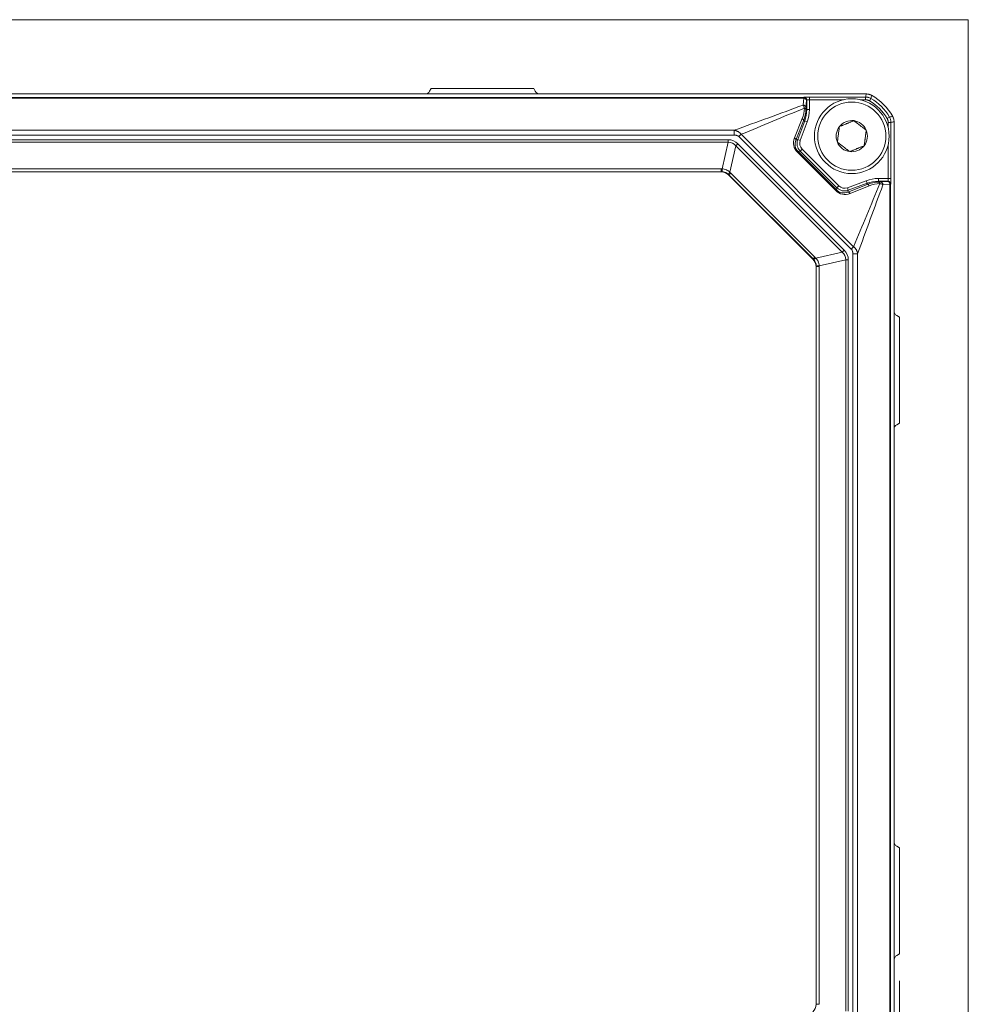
# Model space of a CAD drawing. Header units: millimetres. Extents: x 4 to 836, y 5 to 589.
# Tile 25 of 163: x 206 to 294, y 277 to 368. Entities that reach past the tile are written whole.
import ezdxf

# ---------------------------------------------------------------- set-up
doc = ezdxf.new("R2010")
doc.units = ezdxf.units.MM
doc.layers.add('1', color=7, linetype='Continuous', true_color=0xffffff)
doc.styles.add('ideas_simplex', font='simplex.shx')
doc.dimstyles.get("Standard").update_dxf_attribs({"dimtxt": 0.18, "dimasz": 0.18, "dimexe": 0.18, "dimexo": 0.0625, "dimgap": 0.09, "dimtad": 0, "dimtih": 1, "dimtoh": 1, "dimdec": 4, "dimzin": 0, "dimdsep": 46, "dimtxsty": 'Standard', "dimcen": 0.09, "dimadec": 0, "dimazin": 0, "dimtfac": 1, "dimtdec": 4, "dimtofl": 0, "dimtmove": 0, "dimatfit": 3, "dimfxl": 1, "dimtolj": 1, "dimtzin": 0, "dimarcsym": 0})

# ---------------------------------------------------------------- blocks, each defined once
blk = doc.blocks.new('_U3')
at = {"layer": '1', "color": 152, "lineweight": 13}
for p, q in [((161.276025, 278.966345), (161.276025, 217.739527)), ((287.276025, 278.966345), (287.276025, 217.739527))]:
    blk.add_line(p, q, dxfattribs=at)
at = {"layer": '1', "color": 87, "lineweight": 25}
for p, q in [((217.188525, 226.864527), (215.688525, 226.864527)), ((215.688525, 226.864527), (215.688525, 221.239527)), ((232.863525, 226.864527), (231.363525, 226.864527)), ((232.863525, 221.239527), (232.863525, 226.864527)), ((215.688525, 221.239527), (217.188525, 221.239527)), ((231.363525, 221.239527), (232.863525, 221.239527))]:
    blk.add_line(p, q, dxfattribs=at)
at = {"layer": '1', "color": 27, "lineweight": 13}
blk.add_line((287.276025, 219.739527), (161.276025, 219.739527), dxfattribs=at)
at = {"layer": '1', "color": 27, "lineweight": 18}
for points in [[(161.276025, 219.739527), (164.276023, 220.268508), (164.276027, 219.210546)], [(287.276025, 219.739527), (284.276027, 219.210546), (284.276023, 220.268508)]]:
    blk.add_solid(points, dxfattribs=at)
at = {"layer": '1', "color": 87, "linetype": 'Continuous', "lineweight": 25, "char_height": 3, "attachment_point": 7, "rotation": 0.00000004, "line_spacing_factor": 1.204819, "style": 'ideas_simplex'}
for s, insert in [('\\W1.0535;126', (220.130025, 228.999527)), ('\\W1.2558;4.961', (217.160025, 221.687027))]:
    blk.add_mtext(s, dxfattribs=dict(at, insert=insert))

msp = doc.modelspace()

# ---------------------------------------------------------------- linework, layer by layer
at = {"layer": '1', "color": 251, "linetype": 'Continuous', "lineweight": 18}
for q in [(154.92, 367.712), (293.632, 239.555)]:
    msp.add_line((293.632, 367.712), q, dxfattribs=at)
at = {"layer": '1', "color": 143, "linetype": 'Continuous', "lineweight": 18}
for p, q in [((243.901, 361.107), (244.047, 361.359)), ((244.047, 361.359), (253.505, 361.359)), ((253.651, 361.107), (253.505, 361.359)), ((164.339, 360.859), (284.213, 360.859)), ((286.776, 358.296), (286.776, 358.297)), ((286.776, 358.296), (286.776, 263.423)), ((270.822, 353.659), (177.73, 353.659)), ((279.283, 345.612), (271.529, 353.367)), ((279.576, 276.813), (279.576, 344.905)), ((287.276, 340.252), (287.025, 340.398)), ((287.276, 330.466), (287.276, 340.252)), ((287.025, 330.321), (287.276, 330.466)), ((287.025, 291.398), (287.276, 291.252)), ((287.276, 291.252), (287.276, 281.466)), ((287.276, 281.466), (287.025, 281.321))]:
    msp.add_line(p, q, dxfattribs=at)
at = {"layer": '1', "color": 143, "linetype": 'Continuous', "lineweight": 13}
for p, q in [((170.109, 360.531), (278.443, 360.531)), ((278.439, 360.477), (170.113, 360.477)), ((278.395, 359.833), (278.439, 360.477)), ((278.443, 360.531), (278.465, 360.554)), ((278.689, 360.254), (278.645, 359.611)), ((278.715, 360.304), (278.693, 360.282)), ((278.715, 359.413), (278.715, 360.304)), ((278.965, 360.571), (278.965, 360.321)), ((278.965, 360.571), (284.137, 360.571)), ((282.101, 360.321), (278.965, 360.321)), ((278.965, 360.321), (278.965, 359.413)), ((284.137, 360.321), (283.651, 360.321)), ((284.137, 360.571), (284.137, 360.321)), ((284.638, 360.436), (284.512, 360.22)), ((278.496, 359.534), (278.497, 359.55)), ((278.639, 359.443), (278.638, 359.427)), ((278.638, 359.427), (278.715, 359.413)), ((278.715, 359.413), (278.965, 359.413)), ((277.584, 356.796), (278.3, 358.575)), ((278.426, 358.38), (277.71, 356.601)), ((277.88, 356.638), (278.525, 358.362)), ((278.759, 358.274), (278.114, 356.55)), ((278.525, 358.362), (278.426, 358.38)), ((278.525, 358.362), (278.759, 358.274)), ((286.353, 358.721), (286.137, 358.596)), ((286.238, 357.735), (286.238, 358.22)), ((286.238, 358.22), (286.488, 358.22)), ((286.488, 358.22), (286.488, 353.048)), ((176.534, 357.499), (272.018, 357.499)), ((272.018, 357.499), (272.018, 357.053)), ((272.018, 357.053), (176.534, 357.053)), ((177.08, 356.634), (271.472, 356.634)), ((271.472, 356.399), (177.08, 356.399)), ((270.907, 353.94), (271.472, 356.399)), ((271.472, 356.634), (271.472, 356.399)), ((272.668, 357.13), (272.452, 356.915)), ((282.832, 346.536), (272.452, 356.915)), ((272.668, 357.13), (283.047, 346.751)), ((277.71, 356.601), (277.88, 356.638)), ((277.88, 356.638), (278.114, 356.55)), ((272.178, 356.058), (271.62, 353.633)), ((272.362, 356.242), (272.178, 356.058)), ((281.975, 346.261), (272.178, 356.058)), ((272.362, 356.242), (282.159, 346.445)), ((277.916, 355.539), (277.847, 355.47)), ((281.387, 351.93), (277.847, 355.47)), ((278.109, 355.581), (277.916, 355.539)), ((277.916, 355.539), (281.456, 351.999)), ((278.109, 355.581), (278.286, 355.758)), ((281.498, 352.192), (278.109, 355.581)), ((278.286, 355.758), (281.674, 352.369)), ((286.238, 353.048), (286.238, 356.184)), ((177.723, 353.942), (270.829, 353.942)), ((270.829, 353.677), (177.723, 353.677)), ((270.822, 353.659), (270.829, 353.677)), ((270.829, 353.942), (270.829, 353.677)), ((271.536, 353.385), (271.529, 353.367)), ((271.705, 353.554), (271.536, 353.385)), ((279.302, 345.62), (271.536, 353.385)), ((271.705, 353.554), (279.471, 345.789)), ((282.467, 352.197), (284.191, 352.842)), ((284.279, 352.608), (284.191, 352.842)), ((285.33, 353.048), (286.238, 353.048)), ((285.33, 352.798), (285.33, 353.048)), ((286.221, 352.798), (285.33, 352.798)), ((285.33, 352.798), (285.344, 352.722)), ((285.344, 352.722), (285.359, 352.722)), ((285.528, 352.728), (286.171, 352.772)), ((286.198, 352.776), (286.221, 352.798)), ((286.238, 353.048), (286.488, 353.048)), ((281.456, 351.999), (281.387, 351.93)), ((281.456, 351.999), (281.498, 352.192)), ((281.498, 352.192), (281.674, 352.369)), ((282.555, 351.963), (282.467, 352.197)), ((282.518, 351.793), (284.297, 352.51)), ((282.555, 351.963), (282.518, 351.793)), ((284.279, 352.608), (282.555, 351.963)), ((284.492, 352.383), (282.713, 351.667)), ((284.297, 352.51), (284.279, 352.608)), ((285.467, 352.58), (285.451, 352.579)), ((286.394, 352.522), (285.75, 352.478)), ((286.394, 269.196), (286.394, 352.522)), ((286.471, 352.549), (286.448, 352.526)), ((286.448, 352.526), (286.448, 269.193)), ((282.159, 346.445), (281.975, 346.261)), ((283.047, 346.751), (282.832, 346.536)), ((279.283, 345.612), (279.302, 345.62)), ((279.471, 345.789), (279.302, 345.62)), ((279.549, 345.703), (281.975, 346.261)), ((282.316, 345.556), (279.857, 344.99)), ((282.316, 276.163), (282.316, 345.556)), ((282.551, 345.556), (282.316, 345.556)), ((282.551, 345.556), (282.551, 276.163)), ((283.415, 346.101), (282.97, 346.101)), ((282.97, 275.617), (282.97, 346.101)), ((283.415, 346.101), (283.415, 275.617)), ((279.594, 344.913), (279.576, 344.905)), ((279.594, 276.806), (279.594, 344.913)), ((279.859, 344.913), (279.594, 344.913)), ((279.859, 344.913), (279.859, 276.806)), ((279.576, 276.813), (279.594, 276.806)), ((279.859, 276.806), (279.594, 276.806))]:
    msp.add_line(p, q, dxfattribs=at)
at = {"layer": '1', "color": 252, "linetype": 'Continuous', "lineweight": 18}
msp.add_circle((282.876, 356.959), 3.45, dxfattribs=at)
at = {"layer": '1', "color": 252, "linetype": 'Continuous', "lineweight": 13}
msp.add_circle((282.876, 356.959), 3.15, dxfattribs=at)
at = {"layer": '1', "color": 143, "linetype": 'Continuous', "lineweight": 13}
for radius in [4.462, 4.712]:
    msp.add_arc((282.276, 356.359), radius, 30.08196, 59.91804, dxfattribs=at)
at = {"layer": '1', "color": 143, "linetype": 'Continuous', "lineweight": 18}
msp.add_arc((282.276, 356.359), 5, 28.95277, 61.04723, dxfattribs=at)
at = {"layer": '1', "color": 252, "linetype": 'Continuous', "lineweight": 18}
for start, end in [(82.52267, 142.52267), (22.52267, 82.52267), (142.52267, 202.52267), (322.52267, 22.52267), (202.52267, 262.52267), (262.52267, 322.52267)]:
    msp.add_arc((282.876, 356.959), 1.443, start, end, dxfattribs=at)
at = {"layer": '1', "color": 143, "linetype": 'Continuous', "lineweight": 18}
for centre, major_axis, ratio, start_param, end_param in [((243.468, 361.361), (0.275, -0.42), 0.995307, 5.704977, 6.74596), ((254.084, 361.361), (0.275, 0.42), 0.995307, 2.678818, 3.719801), ((270.822, 352.659), (0.383, 0.925), 0.999286, 5.890739, 6.675632), ((278.575, 344.905), (0.925, 0.383), 0.999286, 5.890739, 6.675632), ((287.278, 340.831), (-0.449, -0.225), 0.995894, 5.821086, 6.863088), ((287.278, 329.888), (0.449, -0.225), 0.995894, 2.56169, 3.603692), ((287.278, 291.831), (0.449, 0.225), 0.995894, 2.679493, 3.721496), ((287.278, 280.888), (-0.449, 0.225), 0.995894, 5.703282, 6.745285), ((278.575, 276.814), (0.925, -0.383), 0.999286, 5.890739, 6.675632)]:
    msp.add_ellipse(centre, major_axis=major_axis, ratio=ratio, start_param=start_param, end_param=end_param, dxfattribs=at)
at = {"layer": '1', "color": 143, "linetype": 'Continuous', "lineweight": 13}
for centre, major_axis, ratio, start_param, end_param in [((278.443, 360.032), (0, -0.5), 0.01746, 3.176499, 3.614008), ((278.439, 360.254), (-0.249, 0.017), 0.890041, 3.218222, 4.773137), ((278.443, 360.282), (-0.177, 0.177), 0.998783, 3.9276, 5.497178), ((278.965, 360.553), (0.5, 0), 0.034921, 1.570796, 3.106686), ((278.465, 360.304), (-0.177, 0.177), 0.998783, 3.9276, 5.497178), ((278.693, 360.032), (0, -0.25), 0.034921, 3.176499, 3.614008), ((278.965, 360.304), (0.25, 0), 0.069842, 1.570796, 3.106686), ((275.692, 359.545), (2.695, 0.799), 0.972581, 5.625761, 5.983638), ((278.395, 359.611), (0.249, -0.017), 0.890041, 0.076629, 1.631544), ((275.584, 359.437), (2.934, 0.874), 0.974849, 5.625399, 5.983276), ((278.389, 359.427), (-0.25, 0.005), 0.483905, 3.181483, 4.276665), ((278.389, 359.443), (0.25, -0.005), 0.483905, 0.03989, 1.135072), ((275.713, 359.414), (2.954, -0.535), 0.999266, 6.104247, 6.462124), ((275.713, 359.414), (-3.2, 0.579), 0.999371, 2.962654, 3.320531), ((278.192, 358.467), (-0.232, 0.093), 0.576727, 3.184326, 4.471521), ((270.518, 351.307), (-1.217, -5.297), 0.459968, 2.861136, 3.246918), ((270.518, 351.307), (1.166, 5.073), 0.384233, 6.002729, 6.38851), ((278.772, 356.362), (1.138, 0.604), 0.967518, 2.28715, 3.429862), ((278.665, 356.255), (0.919, 0.485), 0.959533, 2.287432, 3.430144), ((277.476, 356.689), (-0.232, 0.093), 0.576727, 3.184326, 4.471521), ((278.817, 356.288), (0.978, 0.212), 0.999569, 2.570237, 3.712949), ((278.817, 356.288), (0.734, 0.159), 0.999139, 2.570237, 3.712949), ((270.817, 352.413), (0.311, 1.499), 0.979278, 0.148943, 0.200743), ((270.817, 352.648), (0.213, 1.009), 0.968913, 0.150047, 0.201848), ((270.907, 354.175), (0.026, 0.499), 0.028055, 3.177215, 4.224581), ((271.805, 353.817), (0.325, 0.38), 0.048236, 2.117511, 3.105632), ((270.631, 352.459), (0.843, 1.283), 0.976273, 6.083571, 6.160886), ((270.815, 352.644), (0.566, 0.867), 0.964505, 6.082863, 6.160178), ((285.33, 349.796), (0.579, -3.2), 0.999371, 2.962654, 3.320531), ((285.33, 349.796), (0.535, -2.954), 0.999266, 2.962654, 3.320531), ((285.354, 349.667), (0.874, 2.934), 0.974849, 0.29991, 0.657787), ((285.344, 352.472), (-0.005, 0.25), 0.483905, 5.148113, 6.243295), ((285.359, 352.472), (0.005, -0.25), 0.483905, 2.006521, 3.101702), ((285.528, 352.478), (0.017, -0.249), 0.890041, 1.510048, 3.064963), ((285.948, 352.776), (0.25, 0), 0.034921, 5.81077, 6.248279), ((286.171, 352.522), (-0.017, 0.249), 0.890041, 4.651641, 6.206556), ((286.198, 352.526), (-0.177, 0.177), 0.998783, 3.9276, 5.497178), ((286.22, 353.048), (0, -0.25), 0.069842, 0.034907, 1.570796), ((286.221, 352.549), (-0.177, 0.177), 0.998783, 3.9276, 5.497178), ((286.47, 353.048), (0, -0.5), 0.034921, 0.034907, 1.570796), ((282.279, 352.855), (0.604, 1.138), 0.967518, 2.853323, 3.996035), ((282.172, 352.748), (0.485, 0.919), 0.959533, 2.853041, 3.995753), ((282.205, 352.9), (0.212, 0.978), 0.999569, 2.570237, 3.712949), ((282.205, 352.9), (0.159, 0.734), 0.999139, 2.570237, 3.712949), ((282.605, 351.559), (-0.093, 0.232), 0.576727, 4.953257, 6.240452), ((284.384, 352.276), (-0.093, 0.232), 0.576727, 4.953257, 6.240452), ((285.461, 349.775), (0.799, 2.695), 0.972581, 0.299547, 0.657424), ((285.948, 352.526), (0.5, 0), 0.01746, 5.81077, 6.248279), ((277.224, 344.601), (-5.297, -1.217), 0.459968, 3.036268, 3.422049), ((278.561, 344.899), (0.867, 0.566), 0.964505, 0.123008, 0.200323), ((279.734, 345.888), (0.38, 0.325), 0.048236, 3.177553, 4.165674), ((278.376, 344.714), (1.283, 0.843), 0.976273, 0.122298, 0.199613), ((277.224, 344.601), (5.073, 1.166), 0.384233, 6.17786, 6.563642), ((280.092, 344.99), (0.499, 0.026), 0.028055, 2.058604, 3.10597), ((278.564, 344.9), (1.009, 0.213), 0.968914, 6.081335, 6.133135), ((278.33, 344.9), (1.499, 0.311), 0.979278, 6.082445, 6.134245)]:
    msp.add_ellipse(centre, major_axis=major_axis, ratio=ratio, start_param=start_param, end_param=end_param, dxfattribs=at)
for points in [[(284.137, 360.571), (284.163, 360.667), (284.188, 360.763), (284.213, 360.859)], [(284.696, 360.734), (284.677, 360.635), (284.657, 360.536), (284.638, 360.436)], [(272.018, 357.499), (274.144, 358.277), (276.269, 359.055), (278.395, 359.833)], [(278.497, 359.55), (276.554, 358.744), (274.611, 357.937), (272.668, 357.13)], [(286.353, 358.721), (286.453, 358.741), (286.552, 358.76), (286.651, 358.78)], [(286.776, 358.296), (286.68, 358.271), (286.584, 358.246), (286.488, 358.22)], [(283.047, 346.751), (283.854, 348.694), (284.66, 350.637), (285.467, 352.58)], [(285.75, 352.478), (284.972, 350.353), (284.194, 348.227), (283.415, 346.101)]]:
    msp.add_open_spline(points, degree=3, dxfattribs=at)
for points, knots in [([(284.137, 360.571), (284.181, 360.571), (284.224, 360.568), (284.289, 360.559), (284.311, 360.556), (284.354, 360.547), (284.375, 360.542), (284.438, 360.525), (284.479, 360.511), (284.56, 360.478), (284.6, 360.458), (284.638, 360.436)], [0, 0, 0, 0, 0.25, 0.25, 0.375, 0.375, 0.5, 0.5, 0.75, 0.75, 1, 1, 1, 1]), ([(284.512, 360.22), (284.484, 360.237), (284.455, 360.251), (284.394, 360.276), (284.363, 360.287), (284.3, 360.304), (284.267, 360.31), (284.202, 360.319), (284.17, 360.321), (284.137, 360.321)], [0, 0, 0, 0, 0.25, 0.25, 0.5, 0.5, 0.75, 0.75, 1, 1, 1, 1]), ([(278.497, 359.55), (278.495, 359.558), (278.493, 359.566), (278.489, 359.581), (278.483, 359.603), (278.477, 359.624), (278.465, 359.666), (278.457, 359.692), (278.439, 359.74), (278.431, 359.762), (278.417, 359.791), (278.413, 359.801), (278.406, 359.814), (278.404, 359.818), (278.4, 359.826), (278.397, 359.83), (278.395, 359.833)], [0, 0, 0, 0, 0.0625, 0.0625, 0.125, 0.25, 0.25, 0.5, 0.5, 0.75, 0.75, 0.875, 0.875, 0.9375, 0.9375, 1, 1, 1, 1]), ([(278.645, 359.611), (278.644, 359.601), (278.644, 359.591), (278.643, 359.567), (278.642, 359.554), (278.641, 359.526), (278.64, 359.511), (278.639, 359.478), (278.639, 359.461), (278.639, 359.443)], [0, 0, 0, 0, 0.25, 0.25, 0.5, 0.5, 0.75, 0.75, 1, 1, 1, 1]), ([(286.238, 358.22), (286.238, 358.253), (286.236, 358.286), (286.227, 358.351), (286.221, 358.383), (286.204, 358.446), (286.193, 358.477), (286.168, 358.538), (286.153, 358.567), (286.137, 358.596)], [0, 0, 0, 0, 0.25, 0.25, 0.5, 0.5, 0.75, 0.75, 1, 1, 1, 1]), ([(286.353, 358.721), (286.375, 358.683), (286.394, 358.644), (286.428, 358.563), (286.442, 358.521), (286.465, 358.437), (286.473, 358.394), (286.482, 358.329), (286.484, 358.307), (286.487, 358.264), (286.488, 358.242), (286.488, 358.22)], [0, 0, 0, 0, 0.25, 0.25, 0.5, 0.5, 0.75, 0.75, 0.875, 0.875, 1, 1, 1, 1]), ([(272.018, 357.499), (272.026, 357.497), (272.034, 357.496), (272.049, 357.493), (272.072, 357.489), (272.126, 357.477), (272.171, 357.464), (272.216, 357.449), (272.231, 357.443), (272.261, 357.432), (272.305, 357.414), (272.347, 357.393), (272.43, 357.348), (272.483, 357.312), (272.545, 357.26), (272.557, 357.25), (272.581, 357.227), (272.604, 357.205), (272.631, 357.175), (272.65, 357.153), (272.658, 357.143), (272.663, 357.137), (272.665, 357.134), (272.668, 357.13)], [0, 0, 0, 0, 0.03125, 0.03125, 0.0625, 0.125, 0.25, 0.25, 0.3125, 0.3125, 0.375, 0.5, 0.5, 0.75, 0.75, 0.8125, 0.8125, 0.875, 0.9375, 0.96875, 0.984375, 0.984375, 1, 1, 1, 1]), ([(272.452, 356.915), (272.438, 356.929), (272.423, 356.942), (272.391, 356.964), (272.374, 356.974), (272.323, 357.001), (272.286, 357.015), (272.231, 357.03), (272.212, 357.034), (272.174, 357.042), (272.154, 357.044), (272.096, 357.051), (272.057, 357.053), (272.018, 357.053)], [0, 0, 0, 0, 0.125, 0.125, 0.25, 0.25, 0.5, 0.5, 0.625, 0.625, 0.75, 0.75, 1, 1, 1, 1]), ([(271.48, 353.438), (271.438, 353.473), (271.393, 353.505), (271.324, 353.547), (271.3, 353.56), (271.251, 353.584), (271.226, 353.596), (271.149, 353.626), (271.044, 353.658), (270.936, 353.673), (270.881, 353.676)], [0, 0, 0, 0, 0.25, 0.25, 0.375, 0.375, 0.5, 0.5, 0.75, 1, 1, 1, 1]), ([(270.907, 353.94), (270.974, 353.939), (271.106, 353.923), (271.231, 353.882), (271.308, 353.849), (271.324, 353.842), (271.353, 353.827), (271.398, 353.804), (271.44, 353.778), (271.521, 353.722), (271.573, 353.68), (271.62, 353.633)], [0, 0, 0, 0, 0.25, 0.5, 0.5, 0.5625, 0.5625, 0.625, 0.75, 0.75, 1, 1, 1, 1]), ([(285.359, 352.722), (285.378, 352.722), (285.395, 352.723), (285.427, 352.724), (285.443, 352.724), (285.471, 352.725), (285.484, 352.726), (285.507, 352.727), (285.518, 352.728), (285.528, 352.728)], [0, 0, 0, 0, 0.25, 0.25, 0.5, 0.5, 0.75, 0.75, 1, 1, 1, 1]), ([(285.75, 352.478), (285.748, 352.479), (285.746, 352.481), (285.743, 352.483), (285.737, 352.486), (285.722, 352.494), (285.699, 352.505), (285.678, 352.514), (285.656, 352.523), (285.645, 352.527), (285.609, 352.54), (285.583, 352.548), (285.541, 352.561), (285.527, 352.565), (285.505, 352.57), (285.494, 352.573), (285.482, 352.576), (285.475, 352.578), (285.471, 352.579), (285.467, 352.58)], [0, 0, 0, 0, 0.03125, 0.03125, 0.0625, 0.125, 0.25, 0.375, 0.375, 0.5, 0.5, 0.75, 0.75, 0.875, 0.875, 0.9375, 0.96875, 0.96875, 1, 1, 1, 1]), ([(282.97, 346.101), (282.97, 346.14), (282.968, 346.179), (282.961, 346.237), (282.958, 346.257), (282.951, 346.295), (282.947, 346.314), (282.931, 346.37), (282.918, 346.406), (282.891, 346.458), (282.881, 346.475), (282.858, 346.507), (282.846, 346.522), (282.832, 346.536)], [0, 0, 0, 0, 0.25, 0.25, 0.375, 0.375, 0.5, 0.5, 0.75, 0.75, 0.875, 0.875, 1, 1, 1, 1]), ([(283.047, 346.751), (283.05, 346.748), (283.054, 346.746), (283.06, 346.741), (283.069, 346.733), (283.091, 346.715), (283.133, 346.676), (283.166, 346.641), (283.197, 346.604), (283.207, 346.591), (283.227, 346.565), (283.255, 346.526), (283.296, 346.459), (283.324, 346.402), (283.343, 346.358), (283.349, 346.343), (283.36, 346.314), (283.376, 346.269), (283.389, 346.224), (283.4, 346.178), (283.406, 346.155), (283.41, 346.132), (283.413, 346.117), (283.414, 346.109), (283.415, 346.101)], [0, 0, 0, 0, 0.015625, 0.015625, 0.03125, 0.0625, 0.125, 0.25, 0.25, 0.3125, 0.3125, 0.375, 0.5, 0.625, 0.625, 0.6875, 0.6875, 0.75, 0.875, 0.875, 0.9375, 0.96875, 0.96875, 1, 1, 1, 1]), ([(279.593, 344.964), (279.59, 345.02), (279.582, 345.074), (279.565, 345.153), (279.558, 345.18), (279.546, 345.219), (279.541, 345.232), (279.532, 345.258), (279.528, 345.271), (279.502, 345.335), (279.478, 345.384), (279.422, 345.477), (279.39, 345.521), (279.354, 345.563)], [0, 0, 0, 0, 0.25, 0.25, 0.375, 0.375, 0.4375, 0.4375, 0.5, 0.5, 0.75, 0.75, 1, 1, 1, 1]), ([(279.549, 345.703), (279.597, 345.656), (279.639, 345.605), (279.713, 345.496), (279.745, 345.438), (279.779, 345.362), (279.785, 345.346), (279.797, 345.315), (279.813, 345.268), (279.826, 345.22), (279.847, 345.123), (279.855, 345.057), (279.857, 344.99)], [0, 0, 0, 0, 0.25, 0.25, 0.5, 0.5, 0.5625, 0.5625, 0.625, 0.75, 0.75, 1, 1, 1, 1])]:
    msp.add_open_spline(points, degree=3, knots=knots, dxfattribs=at)
at = {"layer": '1', "color": 143, "linetype": 'Continuous', "lineweight": 18}
for points in [[(284.213, 360.859), (284.255, 360.859), (284.339, 360.854), (284.421, 360.838), (284.482, 360.823), (284.502, 360.817), (284.542, 360.804), (284.562, 360.796), (284.621, 360.773), (284.659, 360.755), (284.696, 360.734)], [(286.651, 358.78), (286.672, 358.743), (286.708, 358.667), (286.734, 358.587), (286.749, 358.526), (286.754, 358.506), (286.762, 358.464), (286.765, 358.443), (286.773, 358.38), (286.776, 358.338), (286.776, 358.296)]]:
    msp.add_open_spline(points, degree=3, knots=[0, 0, 0, 0, 0.25, 0.5, 0.5, 0.625, 0.625, 0.75, 0.75, 1, 1, 1, 1], dxfattribs=at)
at = {"layer": '1', "color": 252, "linetype": 'Continuous', "lineweight": 18}
for points, knots in [([(283.064, 358.39), (283.012, 358.369), (282.96, 358.347), (282.878, 358.313), (282.851, 358.302), (282.796, 358.279), (282.768, 358.268), (282.685, 358.233), (282.628, 358.21), (282.543, 358.174), (282.499, 358.156), (282.456, 358.138), (282.426, 358.126), (282.412, 358.12), (282.338, 358.09), (282.281, 358.066), (282.166, 358.018), (282.11, 357.995), (282.026, 357.96), (281.998, 357.948), (281.943, 357.926), (281.916, 357.914), (281.835, 357.881), (281.782, 357.859), (281.731, 357.837)], [0, 0, 0, 0, 0.125, 0.125, 0.1875, 0.1875, 0.25, 0.25, 0.375, 0.375, 0.4375, 0.46875, 0.46875, 0.5, 0.5, 0.625, 0.625, 0.75, 0.75, 0.8125, 0.8125, 0.875, 0.875, 1, 1, 1, 1]), ([(284.209, 357.512), (284.165, 357.546), (284.119, 357.581), (284.027, 357.652), (283.981, 357.687), (283.886, 357.76), (283.838, 357.797), (283.764, 357.854), (283.739, 357.873), (283.701, 357.902), (283.689, 357.911), (283.664, 357.93), (283.651, 357.94), (283.589, 357.988), (283.539, 358.026), (283.441, 358.101), (283.392, 358.139), (283.319, 358.195), (283.295, 358.213), (283.248, 358.249), (283.224, 358.267), (283.155, 358.321), (283.109, 358.356), (283.064, 358.39)], [0, 0, 0, 0, 0.125, 0.125, 0.25, 0.25, 0.375, 0.375, 0.4375, 0.4375, 0.46875, 0.46875, 0.5, 0.5, 0.625, 0.625, 0.75, 0.75, 0.8125, 0.8125, 0.875, 0.875, 1, 1, 1, 1]), ([(281.731, 357.837), (281.723, 357.782), (281.716, 357.725), (281.701, 357.61), (281.693, 357.552), (281.678, 357.434), (281.67, 357.373), (281.658, 357.281), (281.653, 357.25), (281.647, 357.203), (281.645, 357.187), (281.641, 357.156), (281.639, 357.14), (281.629, 357.062), (281.621, 357), (281.605, 356.877), (281.597, 356.816), (281.585, 356.725), (281.581, 356.696), (281.573, 356.636), (281.569, 356.607), (281.558, 356.52), (281.55, 356.463), (281.543, 356.406)], [0, 0, 0, 0, 0.125, 0.125, 0.25, 0.25, 0.375, 0.375, 0.4375, 0.4375, 0.46875, 0.46875, 0.5, 0.5, 0.625, 0.625, 0.75, 0.75, 0.8125, 0.8125, 0.875, 0.875, 1, 1, 1, 1]), ([(284.021, 356.081), (284.029, 356.137), (284.036, 356.194), (284.051, 356.308), (284.059, 356.366), (284.074, 356.485), (284.082, 356.545), (284.094, 356.637), (284.099, 356.668), (284.105, 356.716), (284.107, 356.731), (284.111, 356.763), (284.113, 356.778), (284.123, 356.856), (284.131, 356.918), (284.148, 357.041), (284.156, 357.102), (284.167, 357.193), (284.171, 357.223), (284.179, 357.282), (284.183, 357.312), (284.194, 357.399), (284.202, 357.456), (284.209, 357.512)], [0, 0, 0, 0, 0.125, 0.125, 0.25, 0.25, 0.375, 0.375, 0.4375, 0.4375, 0.46875, 0.46875, 0.5, 0.5, 0.625, 0.625, 0.75, 0.75, 0.8125, 0.8125, 0.875, 0.875, 1, 1, 1, 1]), ([(281.543, 356.406), (281.587, 356.372), (281.633, 356.337), (281.725, 356.267), (281.771, 356.231), (281.866, 356.159), (281.914, 356.122), (281.988, 356.065), (282.013, 356.046), (282.051, 356.017), (282.063, 356.007), (282.088, 355.988), (282.101, 355.978), (282.163, 355.931), (282.213, 355.893), (282.311, 355.817), (282.36, 355.78), (282.433, 355.724), (282.457, 355.706), (282.504, 355.669), (282.528, 355.651), (282.598, 355.598), (282.643, 355.563), (282.688, 355.528)], [0, 0, 0, 0, 0.125, 0.125, 0.25, 0.25, 0.375, 0.375, 0.4375, 0.4375, 0.46875, 0.46875, 0.5, 0.5, 0.625, 0.625, 0.75, 0.75, 0.8125, 0.8125, 0.875, 0.875, 1, 1, 1, 1]), ([(282.688, 355.528), (282.74, 355.55), (282.792, 355.571), (282.873, 355.605), (282.901, 355.616), (282.956, 355.639), (282.984, 355.651), (283.067, 355.685), (283.124, 355.709), (283.238, 355.756), (283.296, 355.78), (283.369, 355.811), (283.384, 355.817), (283.413, 355.829), (283.457, 355.847), (283.5, 355.865), (283.586, 355.9), (283.642, 355.924), (283.726, 355.958), (283.754, 355.97), (283.809, 355.993), (283.836, 356.004), (283.917, 356.038), (283.97, 356.06), (284.021, 356.081)], [0, 0, 0, 0, 0.125, 0.125, 0.1875, 0.1875, 0.25, 0.25, 0.375, 0.375, 0.5, 0.5, 0.53125, 0.53125, 0.5625, 0.625, 0.625, 0.75, 0.75, 0.8125, 0.8125, 0.875, 0.875, 1, 1, 1, 1])]:
    msp.add_open_spline(points, degree=3, knots=knots, dxfattribs=at)

# ---------------------------------------------------------------- dimensions: what is measured, and where the dimension line sits
at = {"layer": '1', "color": 87, "linetype": 'Continuous', "lineweight": 25}
dim = msp.add_linear_dim(base=(287.276, 219.74), p1=(161.276, 283.082), p2=(287.276, 286.359), angle=180, text='<>\\P[\\C87;{\\H1.00x;\\Fsimplex.shx;4.961\\Fsimplex.shx;}\\C87; ]', dimstyle='Standard', override={"dimtxt": 3, "dimasz": 3, "dimexe": 2, "dimexo": 2.5, "dimgap": 1.5, "dimtad": 1, "dimtih": 0, "dimtoh": 0, "dimdec": 2, "dimlfac": 1, "dimzin": 8, "dimdsep": 44, "dimlunit": 2, "dimtxsty": 'ideas_simplex', "dimsah": 1, "dimse1": 0, "dimse2": 0, "dimsd1": 0, "dimsd2": 0, "dimclrd": 27, "dimclre": 152, "dimclrt": 87, "dimtol": 0, "dimtm": -0.1, "dimtfac": 0.5, "dimtdec": 2, "dimtofl": 1, "dimtmove": 0, "dimtzin": 8, "dimlwd": 13, "dimlwe": 13}, dxfattribs=at)
dim.commit()
dim.dimension.update_dxf_attribs({"geometry": '_U3', "text_midpoint": (224.276, 219.74), "dimtype": 160})

doc.saveas('drawing.dxf')
